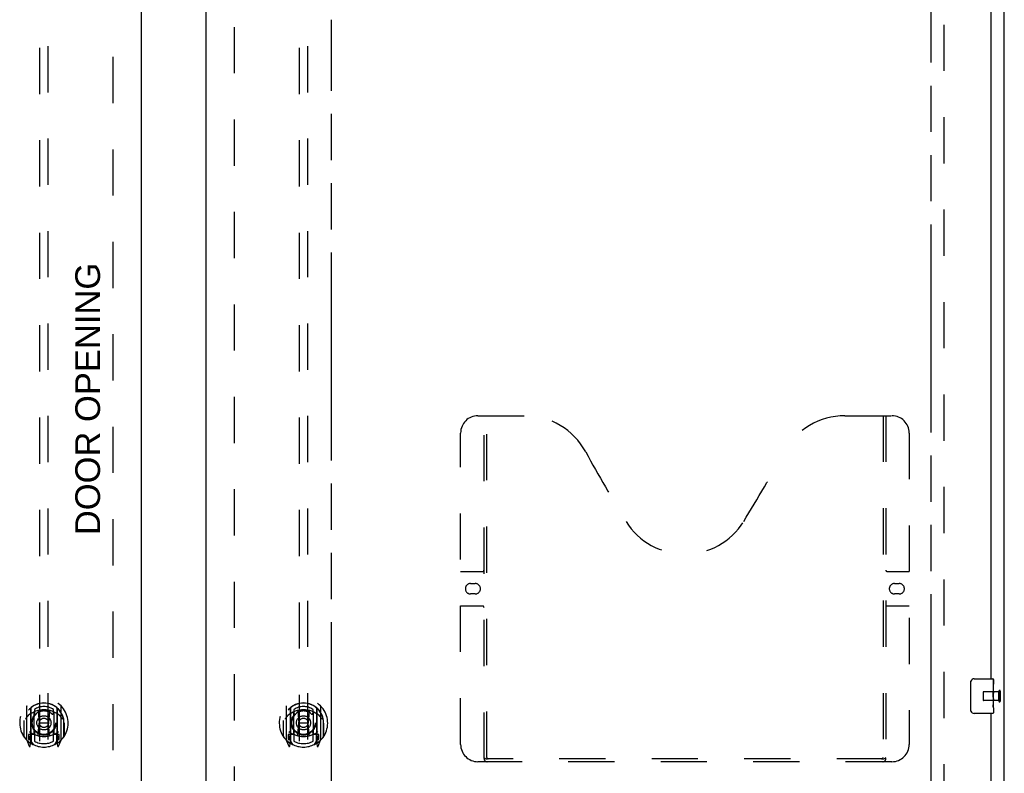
# Model space of a CAD drawing. Header units: inches. Extents: x 0 to 243, y 0 to 157.
# Tile 5 of 17: x 73 to 101, y 52 to 74. Entities that reach past the tile are written whole.
import ezdxf

# ---------------------------------------------------------------- set-up
doc = ezdxf.new("R2010")
doc.units = ezdxf.units.IN
doc.header["$LTSCALE"] = 13.357143
doc.header["$MEASUREMENT"] = 0
doc.linetypes.add('HIDDEN', pattern=[0.2, 0.1, -0.1])
doc.linetypes.add('PHANTOM', pattern=[0.8, 0.45, -0.05, 0.1, -0.05, 0.1, -0.05])
doc.layers.get('0').update_dxf_attribs({"linetype": 'CONTINUOUS'})
for name, color, linetype in [('02___PRT_ALL_AXES', 7, 'CONTINUOUS'), ('AVAILABLE_DOOR_SPACE', 7, 'CONTINUOUS'), ('DEFAULT_2', 8, 'HIDDEN'), ('DIMENSIONS', 7, 'CONTINUOUS')]:
    doc.layers.add(name, color=color, linetype=linetype)
doc.styles.get("Standard").update_dxf_attribs({"font": 'arial.ttf'})
doc.dimstyles.new('DIMSTYLE_2', dxfattribs={"dimtxt": 1.114286, "dimasz": 1.428571, "dimexe": 0.09, "dimexo": 0.07, "dimgap": 0.039, "dimtad": 0, "dimtih": 1, "dimtoh": 1, "dimzin": 4, "dimdsep": 46, "dimtxsty": 'Standard', "dimblk": '_FILLED', "dimblk1": '_FILLED', "dimblk2": '_FILLED', "dimcen": 0.09, "dimazin": 1, "dimtfac": 1, "dimtdec": 3, "dimtofl": 0, "dimtmove": 0, "dimatfit": 3, "dimldrblk": '_FILLED', "dimfxl": 1, "dimtolj": 1, "dimtzin": 4, "dimarcsym": 0})

# ---------------------------------------------------------------- blocks, each defined once
blk = doc.blocks.new('_FILLED')
at = {"color": 0, "linetype": 'ByBlock'}
blk.add_solid([(0, 0), (-1, 0.2), (-1, -0.2)], dxfattribs=at)
blk = doc.blocks.new('*D11')
at = {"layer": 'DIMENSIONS', "color": 2, "linetype": 'Continuous'}
for p, q in [((81.598, 100.79), (87.751, 100.79)), ((98.911, 100.79), (92.759, 100.79))]:
    blk.add_line(p, q, dxfattribs=at)
at = {"layer": 'DIMENSIONS', "color": 2, "linetype": 'Continuous', "xscale": 1.4285714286, "yscale": 1.4285714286, "zscale": 1.4285714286, "rotation": 180}
blk.add_blockref('_FILLED', (81.598, 100.79), dxfattribs=at)
at = {"layer": 'DIMENSIONS', "color": 2, "linetype": 'Continuous', "xscale": 1.4285714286, "yscale": 1.4285714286, "zscale": 1.4285714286}
blk.add_blockref('_FILLED', (98.911, 100.79), dxfattribs=at)
at = {"layer": 'DIMENSIONS', "color": 2, "linetype": 'Continuous', "insert": (90.255, 101.347), "char_height": 1.1143, "width": 3.89379, "attachment_point": 2, "line_spacing_factor": 0.9}
blk.add_mtext('17.31', dxfattribs=at)
blk = doc.blocks.new('*D13')
at = {"layer": 'DIMENSIONS', "color": 2, "linetype": 'Continuous'}
for p, q in [((77.973, 99.077), (75.116, 99.077)), ((81.598, 99.077), (84.197, 99.077))]:
    blk.add_line(p, q, dxfattribs=at)
at = {"layer": 'DIMENSIONS', "color": 2, "linetype": 'Continuous', "xscale": 1.4285714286, "yscale": 1.4285714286, "zscale": 1.4285714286}
blk.add_blockref('_FILLED', (77.973, 99.077), dxfattribs=at)
at = {"layer": 'DIMENSIONS', "color": 2, "linetype": 'Continuous', "xscale": 1.4285714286, "yscale": 1.4285714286, "zscale": 1.4285714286, "rotation": 180}
blk.add_blockref('_FILLED', (81.598, 99.077), dxfattribs=at)
at = {"layer": 'DIMENSIONS', "color": 2, "linetype": 'Continuous', "insert": (84.754, 99.634), "char_height": 1.1143, "width": 3.02804, "attachment_point": 1, "line_spacing_factor": 0.9}
blk.add_mtext('3.63', dxfattribs=at)

msp = doc.modelspace()

# ---------------------------------------------------------------- linework, layer by layer
at = {"color": 3, "linetype": 'Continuous'}
for p, q in [((101.036, 42.668), (101.036, 114.46)), ((76.098, 111.71), (76.098, 49.418)), ((77.973, 49.418), (77.973, 111.71)), ((100.661, 54.814), (100.661, 80.064)), ((100.661, 49.418), (100.661, 53.814))]:
    msp.add_line(p, q, dxfattribs=at)
at = {"color": 7, "linetype": 'Continuous'}
for p, q in [((100.066, 53.914), (100.066, 54.714)), ((100.166, 54.814), (100.706, 54.814)), ((100.721, 54.799), (100.721, 54.66)), ((100.721, 54.429), (100.721, 54.398)), ((100.721, 54.232), (100.721, 54.199)), ((100.706, 53.814), (100.166, 53.814)), ((100.721, 53.975), (100.721, 53.829))]:
    msp.add_line(p, q, dxfattribs=at)
for points in [[(100.066, 54.714), (100.066, 54.72), (100.067, 54.726), (100.068, 54.733), (100.069, 54.739), (100.071, 54.744), (100.073, 54.75)], [(100.073, 53.878), (100.071, 53.883), (100.069, 53.889), (100.068, 53.895), (100.067, 53.901), (100.066, 53.908), (100.066, 53.914)]]:
    msp.add_lwpolyline(points, dxfattribs=at)
for centre, radius, start, end in [((100.166, 54.714), 0.1, 90, 158.7946), ((100.706, 54.799), 0.015, 0, 90), ((100.166, 53.914), 0.1, 201.1999, 270), ((100.706, 53.829), 0.015, 270, 360)]:
    msp.add_arc(centre, radius, start, end, dxfattribs=at)
at = {"layer": '02___PRT_ALL_AXES', "color": 7, "linetype": 'Continuous'}
for p, q in [((100.721, 54.66), (100.714, 54.66)), ((100.714, 54.66), (100.714, 54.429)), ((100.721, 54.235), (100.721, 54.799)), ((100.721, 54.492), (100.714, 54.492)), ((100.721, 54.429), (100.714, 54.429)), ((100.721, 54.393), (100.715, 54.393)), ((100.721, 54.199), (100.714, 54.199)), ((100.714, 54.199), (100.714, 54.062)), ((100.719, 54.262), (100.721, 54.262)), ((100.721, 53.975), (100.721, 54.232)), ((100.715, 54.031), (100.721, 54.031)), ((100.721, 53.975), (100.721, 53.829))]:
    msp.add_line(p, q, dxfattribs=at)
at = {"layer": '02___PRT_ALL_AXES', "color": 8, "linetype": 'HIDDEN'}
for p, q in [((100.878, 54.438), (100.431, 54.438)), ((100.878, 54.19), (100.878, 54.438)), ((100.878, 54.19), (100.431, 54.19))]:
    msp.add_line(p, q, dxfattribs=at)
at = {"layer": '02___PRT_ALL_AXES', "color": 7, "linetype": 'Continuous'}
for points in [[(100.72, 54.26), (100.717, 54.293), (100.716, 54.305), (100.715, 54.318), (100.715, 54.33), (100.714, 54.343), (100.714, 54.356), (100.714, 54.369), (100.715, 54.382), (100.715, 54.394), (100.716, 54.406), (100.717, 54.418)], [(100.716, 54.026), (100.715, 54.035), (100.714, 54.044), (100.714, 54.053), (100.714, 54.062)], [(100.721, 54.232), (100.721, 54.241), (100.72, 54.25), (100.72, 54.26)], [(100.718, 54.002), (100.717, 54.009), (100.716, 54.017), (100.716, 54.026)], [(100.721, 53.975), (100.721, 53.978), (100.72, 53.983), (100.72, 53.988), (100.718, 54.002)]]:
    msp.add_lwpolyline(points, dxfattribs=at)
msp.add_ellipse((100.458, 54.398), major_axis=(0.263, 0), ratio=0.432808, start_param=0, end_param=0.179988, dxfattribs=at)
at = {"layer": 'AVAILABLE_DOOR_SPACE', "color": 4, "linetype": 'PHANTOM'}
for p, q in [((98.911, 110.689), (98.911, 50.439)), ((81.598, 50.439), (81.598, 73.863))]:
    msp.add_line(p, q, dxfattribs=at)
at = {"layer": 'DEFAULT_2', "color": 8, "linetype": 'HIDDEN'}
for p, q in [((75.286, 50.079), (75.286, 111.049)), ((78.786, 111.049), (78.786, 50.079)), ((99.286, 111.116), (99.286, 50.012)), ((73.161, 78.393), (73.161, 50.391)), ((73.411, 50.391), (73.411, 78.393)), ((80.661, 78.393), (80.661, 50.391)), ((80.911, 50.391), (80.911, 78.393)), ((85.827, 62.418), (87.182, 62.418)), ((86.002, 52.508), (86.002, 62.418)), ((86.082, 52.538), (86.082, 62.418)), ((96.432, 62.418), (97.787, 62.418)), ((97.532, 62.418), (97.532, 52.538)), ((97.612, 62.418), (97.612, 52.508)), ((85.327, 52.918), (85.327, 61.918)), ((98.287, 61.918), (98.287, 52.918)), ((85.327, 57.918), (85.962, 57.918)), ((97.652, 57.918), (98.287, 57.918)), ((85.613, 57.568), (85.75, 57.568)), ((97.863, 57.568), (98, 57.568)), ((85.75, 57.268), (85.613, 57.268)), ((98, 57.268), (97.863, 57.268)), ((85.962, 56.918), (85.327, 56.918)), ((98.287, 56.918), (97.652, 56.918)), ((100.421, 54.428), (100.421, 54.2)), ((100.878, 54.456), (100.878, 54.172)), ((100.921, 54.456), (100.921, 54.172)), ((72.786, 54.019), (72.786, 53.052)), ((72.903, 53.965), (72.903, 52.949)), ((72.911, 53.966), (72.911, 52.962)), ((73.003, 53.217), (73.003, 53.849)), ((73.011, 53.926), (73.011, 53.823)), ((73.123, 53.875), (73.153, 53.535)), ((73.449, 53.875), (73.418, 53.535)), ((73.561, 53.823), (73.561, 53.926)), ((73.568, 53.849), (73.568, 53.217)), ((73.661, 53.966), (73.661, 52.962)), ((73.668, 53.965), (73.668, 52.949)), ((73.786, 53.052), (73.786, 54.019)), ((80.286, 54.019), (80.286, 53.052)), ((80.403, 53.965), (80.403, 52.949)), ((80.411, 53.966), (80.411, 52.962)), ((80.503, 53.217), (80.503, 53.849)), ((80.511, 53.926), (80.511, 53.823)), ((80.623, 53.875), (80.653, 53.535)), ((80.949, 53.875), (80.918, 53.535)), ((81.061, 53.823), (81.061, 53.926)), ((81.068, 53.849), (81.068, 53.217)), ((81.161, 53.966), (81.161, 52.962)), ((81.168, 53.965), (81.168, 52.949)), ((81.286, 53.052), (81.286, 54.019)), ((72.703, 53.535), (72.718, 53.535)), ((72.703, 53.535), (72.703, 53.147)), ((72.711, 53.607), (72.711, 53.61)), ((72.711, 53.15), (72.711, 53.607)), ((73.123, 53.191), (73.153, 53.535)), ((73.418, 53.535), (73.153, 53.535)), ((73.449, 53.191), (73.418, 53.535)), ((73.868, 53.535), (73.853, 53.535)), ((73.861, 53.607), (73.861, 53.61)), ((73.861, 53.15), (73.861, 53.607)), ((73.868, 53.535), (73.868, 53.147)), ((80.203, 53.535), (80.218, 53.535)), ((80.203, 53.535), (80.203, 53.147)), ((80.211, 53.607), (80.211, 53.61)), ((80.211, 53.15), (80.211, 53.607)), ((80.623, 53.191), (80.653, 53.535)), ((80.918, 53.535), (80.653, 53.535)), ((80.949, 53.191), (80.918, 53.535)), ((81.368, 53.535), (81.353, 53.535)), ((81.361, 53.607), (81.361, 53.61)), ((81.361, 53.15), (81.361, 53.607)), ((81.368, 53.535), (81.368, 53.147)), ((72.903, 53.206), (72.843, 53.206)), ((72.843, 53.206), (72.843, 53.056)), ((73.003, 53.207), (72.931, 53.207)), ((72.999, 53.214), (72.933, 53.214)), ((73.011, 53.262), (73.011, 53.009)), ((73.561, 53.009), (73.561, 53.262)), ((73.641, 53.207), (73.568, 53.207)), ((73.638, 53.214), (73.573, 53.214)), ((73.728, 53.206), (73.668, 53.206)), ((73.728, 53.056), (73.728, 53.206)), ((80.403, 53.206), (80.343, 53.206)), ((80.343, 53.206), (80.343, 53.056)), ((80.503, 53.207), (80.431, 53.207)), ((80.499, 53.214), (80.433, 53.214)), ((80.511, 53.262), (80.511, 53.009)), ((81.061, 53.009), (81.061, 53.262)), ((81.141, 53.207), (81.068, 53.207)), ((81.138, 53.214), (81.073, 53.214)), ((81.228, 53.206), (81.168, 53.206)), ((81.228, 53.056), (81.228, 53.206)), ((72.79, 53.041), (72.861, 52.866)), ((72.843, 53.056), (72.903, 53.056)), ((72.881, 53.135), (72.852, 53.089)), ((72.856, 53.081), (72.911, 53.081)), ((72.882, 52.971), (72.886, 52.968)), ((72.889, 52.869), (72.903, 52.949)), ((72.981, 52.912), (72.911, 53.021)), ((72.913, 53.194), (72.913, 52.987)), ((73.661, 53.021), (73.591, 52.912)), ((73.658, 52.987), (73.658, 53.194)), ((73.661, 53.081), (73.716, 53.081)), ((73.668, 53.056), (73.728, 53.056)), ((73.668, 52.949), (73.683, 52.869)), ((73.689, 52.97), (73.69, 52.971)), ((73.69, 52.971), (73.69, 52.971)), ((73.69, 52.971), (73.69, 52.971)), ((73.72, 53.089), (73.691, 53.135)), ((73.711, 52.866), (73.782, 53.041)), ((80.29, 53.041), (80.361, 52.866)), ((80.343, 53.056), (80.403, 53.056)), ((80.381, 53.135), (80.352, 53.089)), ((80.356, 53.081), (80.411, 53.081)), ((80.382, 52.971), (80.386, 52.968)), ((80.389, 52.869), (80.403, 52.949)), ((80.481, 52.912), (80.411, 53.021)), ((80.413, 53.194), (80.413, 52.987)), ((81.161, 53.021), (81.091, 52.912)), ((81.158, 52.987), (81.158, 53.194)), ((81.161, 53.081), (81.216, 53.081)), ((81.168, 53.056), (81.228, 53.056)), ((81.168, 52.949), (81.183, 52.869)), ((81.189, 52.97), (81.19, 52.971)), ((81.19, 52.971), (81.19, 52.971)), ((81.19, 52.971), (81.19, 52.971)), ((81.22, 53.089), (81.191, 53.135)), ((81.211, 52.866), (81.282, 53.041)), ((97.787, 52.418), (85.827, 52.418)), ((97.528, 52.498), (86.086, 52.498))]:
    msp.add_line(p, q, dxfattribs=at)
for points in [[(73.098, 53.892), (73.103, 53.894), (73.109, 53.895), (73.114, 53.897), (73.12, 53.898), (73.125, 53.899), (73.131, 53.9), (73.136, 53.902), (73.141, 53.903), (73.147, 53.904), (73.152, 53.905), (73.158, 53.906), (73.163, 53.907), (73.169, 53.908), (73.175, 53.909), (73.18, 53.91), (73.186, 53.911), (73.191, 53.911), (73.197, 53.912), (73.202, 53.913), (73.208, 53.914), (73.213, 53.914), (73.219, 53.915), (73.224, 53.915), (73.23, 53.916), (73.236, 53.916), (73.241, 53.917), (73.247, 53.917), (73.252, 53.917), (73.258, 53.917), (73.264, 53.918), (73.269, 53.918), (73.275, 53.918), (73.28, 53.918), (73.286, 53.918), (73.292, 53.918), (73.297, 53.918), (73.303, 53.918), (73.308, 53.918), (73.314, 53.917), (73.32, 53.917), (73.325, 53.917), (73.331, 53.917), (73.336, 53.916), (73.342, 53.916), (73.347, 53.915), (73.353, 53.915), (73.359, 53.914), (73.364, 53.914), (73.37, 53.913), (73.375, 53.912), (73.381, 53.911), (73.386, 53.911), (73.392, 53.91), (73.397, 53.909), (73.403, 53.908), (73.408, 53.907), (73.414, 53.906), (73.419, 53.905), (73.425, 53.904), (73.43, 53.903), (73.436, 53.902), (73.441, 53.9), (73.447, 53.899), (73.452, 53.898), (73.458, 53.897), (73.463, 53.895), (73.469, 53.894), (73.474, 53.892)], [(80.598, 53.892), (80.603, 53.894), (80.609, 53.895), (80.614, 53.897), (80.62, 53.898), (80.625, 53.899), (80.631, 53.9), (80.636, 53.902), (80.641, 53.903), (80.647, 53.904), (80.652, 53.905), (80.658, 53.906), (80.663, 53.907), (80.669, 53.908), (80.675, 53.909), (80.68, 53.91), (80.686, 53.911), (80.691, 53.911), (80.697, 53.912), (80.702, 53.913), (80.708, 53.914), (80.713, 53.914), (80.719, 53.915), (80.724, 53.915), (80.73, 53.916), (80.736, 53.916), (80.741, 53.917), (80.747, 53.917), (80.752, 53.917), (80.758, 53.917), (80.764, 53.918), (80.769, 53.918), (80.775, 53.918), (80.78, 53.918), (80.786, 53.918), (80.792, 53.918), (80.797, 53.918), (80.803, 53.918), (80.808, 53.918), (80.814, 53.917), (80.82, 53.917), (80.825, 53.917), (80.831, 53.917), (80.836, 53.916), (80.842, 53.916), (80.847, 53.915), (80.853, 53.915), (80.859, 53.914), (80.864, 53.914), (80.87, 53.913), (80.875, 53.912), (80.881, 53.911), (80.886, 53.911), (80.892, 53.91), (80.897, 53.909), (80.903, 53.908), (80.908, 53.907), (80.914, 53.906), (80.919, 53.905), (80.925, 53.904), (80.93, 53.903), (80.936, 53.902), (80.941, 53.9), (80.947, 53.899), (80.952, 53.898), (80.958, 53.897), (80.963, 53.895), (80.969, 53.894), (80.974, 53.892)], [(72.832, 53.75), (72.83, 53.749), (72.829, 53.748), (72.827, 53.746), (72.825, 53.745), (72.824, 53.743), (72.822, 53.742), (72.82, 53.74), (72.819, 53.738), (72.817, 53.737), (72.815, 53.735), (72.813, 53.733), (72.812, 53.731), (72.81, 53.729), (72.808, 53.727), (72.806, 53.724), (72.804, 53.722), (72.802, 53.719), (72.8, 53.717), (72.797, 53.714), (72.795, 53.712), (72.793, 53.709), (72.791, 53.706), (72.789, 53.703), (72.786, 53.699), (72.784, 53.696), (72.781, 53.693), (72.779, 53.689), (72.776, 53.685), (72.774, 53.681), (72.771, 53.677), (72.768, 53.673), (72.765, 53.669), (72.763, 53.664), (72.76, 53.659), (72.757, 53.654), (72.753, 53.649)], [(73.818, 53.649), (73.815, 53.654), (73.812, 53.659), (73.809, 53.664), (73.806, 53.669), (73.804, 53.673), (73.801, 53.677), (73.798, 53.681), (73.796, 53.685), (73.793, 53.689), (73.791, 53.693), (73.788, 53.696), (73.786, 53.699), (73.783, 53.703), (73.781, 53.706), (73.779, 53.709), (73.777, 53.711), (73.774, 53.714), (73.772, 53.717), (73.77, 53.719), (73.768, 53.722), (73.766, 53.724), (73.764, 53.727), (73.762, 53.729), (73.76, 53.731), (73.759, 53.733), (73.757, 53.735), (73.755, 53.737), (73.753, 53.738), (73.751, 53.74), (73.75, 53.742), (73.748, 53.743), (73.746, 53.745), (73.745, 53.746), (73.743, 53.748), (73.742, 53.749), (73.74, 53.75)], [(80.332, 53.75), (80.33, 53.749), (80.329, 53.748), (80.327, 53.746), (80.325, 53.745), (80.324, 53.743), (80.322, 53.742), (80.32, 53.74), (80.319, 53.738), (80.317, 53.737), (80.315, 53.735), (80.313, 53.733), (80.312, 53.731), (80.31, 53.729), (80.308, 53.727), (80.306, 53.724), (80.304, 53.722), (80.302, 53.719), (80.3, 53.717), (80.297, 53.714), (80.295, 53.712), (80.293, 53.709), (80.291, 53.706), (80.289, 53.703), (80.286, 53.699), (80.284, 53.696), (80.281, 53.693), (80.279, 53.689), (80.276, 53.685), (80.274, 53.681), (80.271, 53.677), (80.268, 53.673), (80.265, 53.669), (80.263, 53.664), (80.26, 53.659), (80.257, 53.654), (80.253, 53.649)], [(81.318, 53.649), (81.315, 53.654), (81.312, 53.659), (81.309, 53.664), (81.306, 53.669), (81.304, 53.673), (81.301, 53.677), (81.298, 53.681), (81.296, 53.685), (81.293, 53.689), (81.291, 53.693), (81.288, 53.696), (81.286, 53.699), (81.283, 53.703), (81.281, 53.706), (81.279, 53.709), (81.277, 53.711), (81.274, 53.714), (81.272, 53.717), (81.27, 53.719), (81.268, 53.722), (81.266, 53.724), (81.264, 53.727), (81.262, 53.729), (81.26, 53.731), (81.259, 53.733), (81.257, 53.735), (81.255, 53.737), (81.253, 53.738), (81.251, 53.74), (81.25, 53.742), (81.248, 53.743), (81.246, 53.745), (81.245, 53.746), (81.243, 53.748), (81.242, 53.749), (81.24, 53.75)], [(85.992, 52.538), (86.008, 52.527), (86.024, 52.518), (86.04, 52.509), (86.055, 52.503), (86.071, 52.499), (86.086, 52.498)], [(97.528, 52.498), (97.543, 52.499), (97.558, 52.503), (97.574, 52.509), (97.59, 52.518), (97.606, 52.527), (97.622, 52.538)]]:
    msp.add_lwpolyline(points, dxfattribs=at)
for centre, radius in [((73.286, 53.542), 0.35), ((73.286, 53.542), 0.335), ((80.786, 53.542), 0.35), ((80.786, 53.542), 0.335), ((73.286, 53.542), 0.205), ((73.286, 53.542), 0.133), ((80.786, 53.542), 0.205), ((80.786, 53.542), 0.133)]:
    msp.add_circle(centre, radius, dxfattribs=at)
for centre, radius, start, end in [((85.827, 61.918), 0.5, 90, 180), ((87.182, 60.418), 2, 28.4813, 90), ((96.432, 60.418), 2, 90, 151.5187), ((97.787, 61.918), 0.5, 0, 90), ((123.49, 80.116), 39.307, 208.4813, 211.8705), ((60.124, 80.116), 39.307, 328.1295, 331.5187), ((91.807, 60.418), 2, 211.8705, 328.1295), ((85.962, 57.958), 0.04, 270, 360), ((97.652, 57.958), 0.04, 180, 270), ((85.613, 57.418), 0.15, 90, 270), ((85.75, 57.418), 0.15, 270, 90), ((97.863, 57.418), 0.15, 90, 270), ((98, 57.418), 0.15, 270, 90), ((85.962, 56.878), 0.04, 0, 90), ((97.652, 56.878), 0.04, 90, 180), ((100.431, 54.428), 0.01, 90, 180), ((100.9, 54.456), 0.0215, 0, 180), ((73.286, 53.535), 0.7, 305.5126, 234.4874), ((73.286, 53.533), 0.583, 0.2464, 179.7536), ((73.286, 53.532), 0.58, 7.6622, 172.3378), ((80.786, 53.535), 0.7, 305.5126, 234.4874), ((80.786, 53.533), 0.583, 0.2464, 179.7536), ((80.786, 53.532), 0.58, 7.6622, 172.3378), ((100.431, 54.2), 0.01, 180, 270), ((100.9, 54.172), 0.0215, 180, 360), ((72.801, 54.019), 0.015, 135.0748, 180), ((73.286, 53.218), 0.7, 49.529, 130.471), ((72.918, 53.965), 0.015, 130.3587, 180), ((72.931, 53.966), 0.02, 129.3378, 179.9984), ((73.018, 53.849), 0.015, 112.9863, 180), ((73.286, 53.532), 0.48, 55.0461, 124.9539), ((73.041, 53.823), 0.03, 180, 311.1261), ((73.286, 53.542), 0.343, 48.8739, 131.1261), ((73.103, 53.873), 0.02, 5.0796, 105.5752), ((73.469, 53.873), 0.02, 74.4248, 174.9204), ((73.531, 53.823), 0.03, 228.8739, 360), ((73.553, 53.849), 0.015, 0, 67.0137), ((73.641, 53.966), 0.02, 0, 50.6594), ((73.653, 53.965), 0.015, 0, 49.6413), ((73.771, 54.019), 0.015, 0, 44.9252), ((80.301, 54.019), 0.015, 135.0748, 180), ((80.786, 53.218), 0.7, 49.529, 130.471), ((80.418, 53.965), 0.015, 130.3587, 180), ((80.431, 53.966), 0.02, 129.3378, 179.9984), ((80.518, 53.849), 0.015, 112.9863, 180), ((80.786, 53.532), 0.48, 55.0461, 124.9539), ((80.541, 53.823), 0.03, 180, 311.1261), ((80.786, 53.542), 0.343, 48.8739, 131.1261), ((80.603, 53.873), 0.02, 5.0796, 105.5752), ((80.969, 53.873), 0.02, 74.4248, 174.9204), ((81.031, 53.823), 0.03, 228.8739, 360), ((81.053, 53.849), 0.015, 0, 67.0137), ((81.141, 53.966), 0.02, 0, 50.6594), ((81.153, 53.965), 0.015, 0, 49.6413), ((81.271, 54.019), 0.015, 0, 44.9252), ((72.731, 53.607), 0.02, 172.3378, 180), ((73.841, 53.607), 0.02, 0, 7.6622), ((80.231, 53.607), 0.02, 172.3378, 180), ((81.341, 53.607), 0.02, 0, 7.6622), ((73.286, 53.848), 0.7, 233.2319, 306.7681), ((72.723, 53.236), 0.188, 327.3208, 360), ((72.931, 53.187), 0.02, 90, 180), ((72.933, 53.194), 0.02, 90, 180), ((72.999, 53.194), 0.02, 66.536, 90), ((73.018, 53.217), 0.015, 180, 247.0137), ((73.286, 53.855), 0.7, 246.536, 293.464), ((73.041, 53.262), 0.03, 48.8739, 180), ((73.286, 53.542), 0.343, 228.8739, 311.1261), ((73.531, 53.262), 0.03, 0, 131.1261), ((73.553, 53.217), 0.015, 292.9863, 360), ((73.573, 53.194), 0.02, 90, 113.464), ((73.638, 53.194), 0.02, 0, 90), ((73.641, 53.187), 0.02, 0, 90), ((73.849, 53.236), 0.188, 180, 212.6792), ((80.786, 53.848), 0.7, 233.2319, 306.7681), ((80.223, 53.236), 0.188, 327.3208, 360), ((80.431, 53.187), 0.02, 90, 180), ((80.433, 53.194), 0.02, 90, 180), ((80.499, 53.194), 0.02, 66.536, 90), ((80.518, 53.217), 0.015, 180, 247.0137), ((80.786, 53.855), 0.7, 246.536, 293.464), ((80.541, 53.262), 0.03, 48.8739, 180), ((80.786, 53.542), 0.343, 228.8739, 311.1261), ((81.031, 53.262), 0.03, 0, 131.1261), ((81.053, 53.217), 0.015, 292.9863, 360), ((81.073, 53.194), 0.02, 90, 113.464), ((81.138, 53.194), 0.02, 0, 90), ((81.141, 53.187), 0.02, 0, 90), ((81.349, 53.236), 0.188, 180, 212.6792), ((72.731, 53.15), 0.02, 180, 215.2961), ((73.286, 53.542), 0.7, 215.2961, 324.7039), ((72.801, 53.052), 0.015, 180, 224.9252), ((72.856, 53.086), 0.005, 147.3208, 270), ((72.891, 52.982), 0.02, 234.4874, 360), ((72.893, 52.987), 0.02, 234.7457, 360), ((72.931, 52.962), 0.02, 180, 238.5295), ((73.286, 53.542), 0.6, 242.7204, 297.2796), ((73.103, 53.193), 0.02, 254.3869, 354.9204), ((73.469, 53.193), 0.02, 185.0796, 285.6131), ((73.641, 52.962), 0.02, 301.4688, 359.9992), ((73.678, 52.987), 0.02, 180, 305.2543), ((73.681, 52.982), 0.02, 180, 305.5126), ((73.716, 53.086), 0.005, 270, 32.6792), ((73.771, 53.052), 0.015, 315.0748, 360), ((73.841, 53.15), 0.02, 324.7039, 360), ((80.231, 53.15), 0.02, 180, 215.2961), ((80.786, 53.542), 0.7, 215.2961, 324.7039), ((80.301, 53.052), 0.015, 180, 224.9252), ((80.356, 53.086), 0.005, 147.3208, 270), ((80.391, 52.982), 0.02, 234.4874, 360), ((80.393, 52.987), 0.02, 234.7457, 360), ((80.431, 52.962), 0.02, 180, 238.5295), ((80.786, 53.542), 0.6, 242.7204, 297.2796), ((80.603, 53.193), 0.02, 254.3869, 354.9204), ((80.969, 53.193), 0.02, 185.0796, 285.6131), ((81.141, 52.962), 0.02, 301.4688, 359.9992), ((81.178, 52.987), 0.02, 180, 305.2543), ((81.181, 52.982), 0.02, 180, 305.5126), ((81.216, 53.086), 0.005, 270, 32.6792), ((81.271, 53.052), 0.015, 315.0748, 360), ((81.341, 53.15), 0.02, 324.7039, 360), ((85.827, 52.918), 0.5, 180, 270), ((97.787, 52.918), 0.5, 270, 360), ((72.874, 52.871), 0.015, 201.8041, 350), ((73.697, 52.871), 0.015, 190, 338.1959), ((80.374, 52.871), 0.015, 201.8041, 350), ((81.197, 52.871), 0.015, 190, 338.1959), ((86.092, 52.508), 0.09, 180, 270), ((86.122, 52.538), 0.04, 180, 270), ((97.492, 52.538), 0.04, 270, 360), ((97.522, 52.508), 0.09, 270, 360)]:
    msp.add_arc(centre, radius, start, end, dxfattribs=at)

# ---------------------------------------------------------------- texts
at = {"layer": 'DIMENSIONS', "color": 2, "linetype": 'Continuous', "insert": (74.193, 62.901), "char_height": 0.71429, "width": 7.8598, "attachment_point": 2, "rotation": 90, "line_spacing_factor": 0.9}
msp.add_mtext('DOOR OPENING', dxfattribs=at)

# ---------------------------------------------------------------- dimensions: what is measured, and where the dimension line sits
at = {"layer": 'DIMENSIONS', "color": 2, "linetype": 'Continuous'}
dim = msp.add_linear_dim(base=(77.973459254, 99.07725388), p1=(81.598459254, 110.688944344), p2=(77.973459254, 49.437944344), angle=180, dimstyle='DIMSTYLE_2', dxfattribs=at)
dim.commit()
dim.dimension.update_dxf_attribs({"geometry": '*D13', "text_midpoint": (86.26694009, 99.071037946), "dimtype": 160})
dim = msp.add_linear_dim(base=(98.911, 100.79), p1=(81.598, 81.439), p2=(98.911, 50.439), dimstyle='DIMSTYLE_2', dxfattribs=at)
dim.commit()
dim.dimension.update_dxf_attribs({"geometry": '*D11', "text_midpoint": (90.194, 100.784), "dimtype": 160})

doc.saveas('drawing.dxf')
